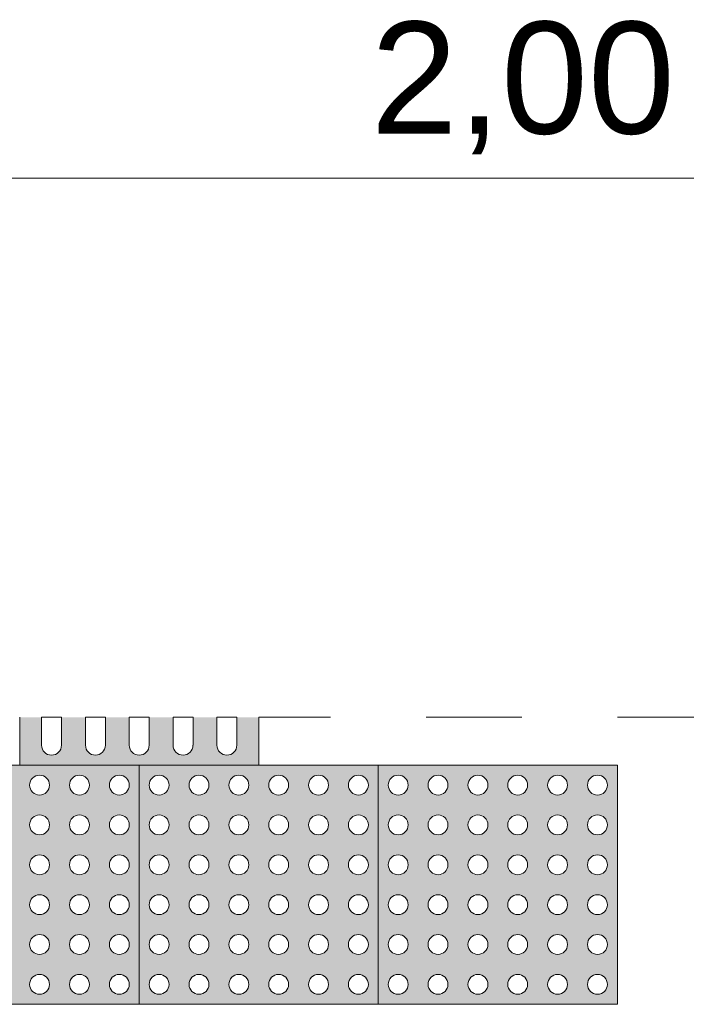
# Model space of a CAD drawing. Header units: metres. Extents: x -14.5 to 19.7, y -19.1 to 4.
# Tile 30 of 218: x 6.5 to 7.2, y -8.5 to -7.5. Entities that reach past the tile are written whole.
import ezdxf

# ---------------------------------------------------------------- set-up
doc = ezdxf.new("R2010")
doc.units = ezdxf.units.M
doc.linetypes.add('Traço ponto', pattern=[0.015875, 0.00635, -0.004762, 0, -0.004762])
for name, color, linetype, lineweight in [('A-ANNO-DIMS', 7, 'Continuous', 9), ('A-ANNO-DIMS-78', 7, 'Continuous', 9), ('A-DETL-GENF', 7, 'Continuous', 5)]:
    doc.layers.add(name, color=color, linetype=linetype, lineweight=lineweight)
doc.layers.add('A-DETL', color=7, linetype='Continuous', lineweight=5, true_color=0x00a600)
doc.styles.add('Arial', font='arial.ttf', dxfattribs={"height": 0.117})
doc.dimstyles.new('Com_linha__ref__contínua__-_Cor_Vermelha_Arial_1_5mm', dxfattribs={"dimscale": 0.3048, "dimtxt": 0.11937, "dimasz": 0.511811, "dimexe": 0.383858, "dimexo": 0.383858, "dimgap": 0.038386, "dimtad": 1, "dimrnd": 0.01, "dimzin": 0, "dimdsep": 46, "dimtxsty": 'Arial', "dimblk1": 'OBLIQUE', "dimblk2": 'OBLIQUE', "dimsah": 1, "dimcen": 0.09, "dimdle": 0.383858, "dimazin": 0, "dimtfac": 1, "dimtdec": 4, "dimtix": 1, "dimtmove": 0, "dimatfit": 3, "dimfxl": 1, "dimtvp": 1, "dimtolj": 1, "dimtzin": 0, "dimarcsym": 2})

# ---------------------------------------------------------------- blocks, each defined once
blk = doc.blocks.new('DIMBLOCK12-PLANTA DE COBERTURA')
at = {"layer": 'A-ANNO-DIMS-78', "color": 242, "true_color": 0xbd2b2e}
for p, q in [((6.0064, -7.6716), (6.0064, -7.5546)), ((8.0064, -7.6716), (8.0064, -7.5546)), ((6.0064, -7.6716), (6.0844, -7.5936)), ((8.0064, -7.6716), (8.0844, -7.5936)), ((6.0064, -7.6716), (5.9284, -7.7496)), ((6.0064, -7.6716), (8.1234, -7.6716)), ((6.0064, -7.6716), (6.0064, -8.118)), ((8.0064, -7.6716), (7.9284, -7.7496)), ((8.0064, -7.6716), (8.0064, -8.118))]:
    blk.add_line(p, q, dxfattribs=at)
at = {"layer": 'A-ANNO-DIMS-78', "color": 0, "insert": (6.8485, -7.508), "char_height": 0.117, "width": 0.379047, "attachment_point": 1, "line_spacing_factor": 0.941778, "style": 'Arial'}
blk.add_mtext('2,00', dxfattribs=at)
blk = doc.blocks.new('_Oblique')
at = {"color": 0, "linetype": 'ByBlock', "lineweight": -2}
blk.add_line((-0.5, -0.5), (0.5, 0.5), dxfattribs=at)

msp = doc.modelspace()

# ---------------------------------------------------------------- hatches: boundary and pattern name
at = {"layer": 'A-DETL-GENF', "true_color": 0xffffff}
msp.add_hatch(color=7, dxfattribs=at).paths.add_polyline_path([(6.5439, -8.285), (6.7314, -8.285), (6.7314, -8.235), (6.7085, -8.235), (6.7081, -8.2669), (6.7054, -8.2716), (6.7008, -8.2743), (6.6954, -8.2743), (6.6907, -8.2716), (6.688, -8.2669), (6.6877, -8.2642), (6.6877, -8.235), (6.6627, -8.235), (6.6623, -8.2669), (6.6596, -8.2716), (6.6549, -8.2743), (6.6495, -8.2743), (6.6449, -8.2716), (6.6422, -8.2669), (6.6418, -8.2583), (6.6418, -8.235), (6.6168, -8.235), (6.6165, -8.2669), (6.6138, -8.2716), (6.6091, -8.2743), (6.6037, -8.2743), (6.599, -8.2716), (6.5964, -8.2669), (6.596, -8.2642), (6.596, -8.235), (6.571, -8.235), (6.5706, -8.2669), (6.5679, -8.2716), (6.5633, -8.2743), (6.5579, -8.2743), (6.5532, -8.2716), (6.5505, -8.2669), (6.5502, -8.2642), (6.5502, -8.235), (6.5252, -8.235), (6.5248, -8.2669), (6.5221, -8.2716), (6.5174, -8.2743), (6.512, -8.2743), (6.5074, -8.2716), (6.5047, -8.2669), (6.5043, -8.2642), (6.5043, -8.235), (6.4814, -8.235), (6.4814, -8.285), (6.5412, -8.285)])
h = msp.add_hatch(color=7, dxfattribs=at)
h.paths.add_polyline_path([(6.4162, -8.535), (6.6064, -8.535), (6.6064, -8.285), (6.3564, -8.285), (6.3564, -8.535), (6.4137, -8.535)])
h.paths.add_polyline_path([(6.4606, -8.5246), (6.4554, -8.5232), (6.4516, -8.5194), (6.4502, -8.5142), (6.4516, -8.509), (6.4554, -8.5052), (6.4606, -8.5038), (6.4658, -8.5052), (6.4696, -8.509), (6.471, -8.5142), (6.4696, -8.5194), (6.4658, -8.5232), (6.4633, -8.5243)])
h.paths.add_polyline_path([(6.4189, -8.5246), (6.4137, -8.5232), (6.4099, -8.5194), (6.4085, -8.5142), (6.4099, -8.509), (6.4137, -8.5052), (6.4189, -8.5038), (6.4241, -8.5052), (6.4279, -8.509), (6.4293, -8.5142), (6.4279, -8.5194), (6.4241, -8.5232), (6.4216, -8.5243)])
h.paths.add_polyline_path([(6.5856, -8.5246), (6.5804, -8.5232), (6.5766, -8.5194), (6.5752, -8.5142), (6.5766, -8.509), (6.5804, -8.5052), (6.5856, -8.5038), (6.5908, -8.5052), (6.5946, -8.509), (6.596, -8.5142), (6.5946, -8.5194), (6.5908, -8.5232), (6.5883, -8.5243)])
h.paths.add_polyline_path([(6.5022, -8.5246), (6.497, -8.5232), (6.4932, -8.5194), (6.4918, -8.5142), (6.4932, -8.509), (6.497, -8.5052), (6.5022, -8.5038), (6.5075, -8.5052), (6.5113, -8.509), (6.5127, -8.5142), (6.5113, -8.5194), (6.5075, -8.5232), (6.5049, -8.5243)])
h.paths.add_polyline_path([(6.3772, -8.5246), (6.372, -8.5232), (6.3682, -8.5194), (6.3668, -8.5142), (6.3682, -8.509), (6.372, -8.5052), (6.3772, -8.5038), (6.3825, -8.5052), (6.3863, -8.509), (6.3877, -8.5142), (6.3863, -8.5194), (6.3825, -8.5232), (6.3799, -8.5243)])
h.paths.add_polyline_path([(6.5439, -8.5246), (6.5387, -8.5232), (6.5349, -8.5194), (6.5335, -8.5142), (6.5349, -8.509), (6.5387, -8.5052), (6.5439, -8.5038), (6.5491, -8.5052), (6.5529, -8.509), (6.5543, -8.5142), (6.5529, -8.5194), (6.5491, -8.5232), (6.5466, -8.5243)])
h.paths.add_polyline_path([(6.5022, -8.483), (6.497, -8.4816), (6.4932, -8.4777), (6.4918, -8.4725), (6.4932, -8.4673), (6.497, -8.4635), (6.5022, -8.4621), (6.5075, -8.4635), (6.5113, -8.4673), (6.5127, -8.4725), (6.5113, -8.4777), (6.5075, -8.4816), (6.5049, -8.4826)])
h.paths.add_polyline_path([(6.4189, -8.483), (6.4137, -8.4816), (6.4099, -8.4777), (6.4085, -8.4725), (6.4099, -8.4673), (6.4137, -8.4635), (6.4189, -8.4621), (6.4241, -8.4635), (6.4279, -8.4673), (6.4293, -8.4725), (6.4279, -8.4777), (6.4241, -8.4816), (6.4216, -8.4826)])
h.paths.add_polyline_path([(6.3772, -8.483), (6.372, -8.4816), (6.3682, -8.4777), (6.3668, -8.4725), (6.3682, -8.4673), (6.372, -8.4635), (6.3772, -8.4621), (6.3825, -8.4635), (6.3863, -8.4673), (6.3877, -8.4725), (6.3863, -8.4777), (6.3825, -8.4816), (6.3799, -8.4826)])
h.paths.add_polyline_path([(6.5856, -8.483), (6.5804, -8.4816), (6.5766, -8.4777), (6.5752, -8.4725), (6.5766, -8.4673), (6.5804, -8.4635), (6.5856, -8.4621), (6.5908, -8.4635), (6.5946, -8.4673), (6.596, -8.4725), (6.5946, -8.4777), (6.5908, -8.4816), (6.5883, -8.4826)])
h.paths.add_polyline_path([(6.4606, -8.483), (6.4554, -8.4816), (6.4516, -8.4777), (6.4502, -8.4725), (6.4516, -8.4673), (6.4554, -8.4635), (6.4606, -8.4621), (6.4658, -8.4635), (6.4696, -8.4673), (6.471, -8.4725), (6.4696, -8.4777), (6.4658, -8.4816), (6.4633, -8.4826)])
h.paths.add_polyline_path([(6.5439, -8.483), (6.5387, -8.4816), (6.5349, -8.4777), (6.5335, -8.4725), (6.5349, -8.4673), (6.5387, -8.4635), (6.5439, -8.4621), (6.5491, -8.4635), (6.5529, -8.4673), (6.5543, -8.4725), (6.5529, -8.4777), (6.5491, -8.4816), (6.5466, -8.4826)])
h.paths.add_polyline_path([(6.4606, -8.4413), (6.4554, -8.4399), (6.4516, -8.4361), (6.4502, -8.4309), (6.4516, -8.4257), (6.4554, -8.4219), (6.4606, -8.4205), (6.4658, -8.4219), (6.4696, -8.4257), (6.471, -8.4309), (6.4696, -8.4361), (6.4658, -8.4399), (6.4633, -8.4409)])
h.paths.add_polyline_path([(6.5439, -8.4413), (6.5387, -8.4399), (6.5349, -8.4361), (6.5335, -8.4309), (6.5349, -8.4257), (6.5387, -8.4219), (6.5439, -8.4205), (6.5491, -8.4219), (6.5529, -8.4257), (6.5543, -8.4309), (6.5529, -8.4361), (6.5491, -8.4399), (6.5466, -8.4409)])
h.paths.add_polyline_path([(6.4189, -8.4413), (6.4137, -8.4399), (6.4099, -8.4361), (6.4085, -8.4309), (6.4099, -8.4257), (6.4137, -8.4219), (6.4189, -8.4205), (6.4241, -8.4219), (6.4279, -8.4257), (6.4293, -8.4309), (6.4279, -8.4361), (6.4241, -8.4399), (6.4216, -8.4409)])
h.paths.add_polyline_path([(6.5022, -8.4413), (6.497, -8.4399), (6.4932, -8.4361), (6.4918, -8.4309), (6.4932, -8.4257), (6.497, -8.4219), (6.5022, -8.4205), (6.5075, -8.4219), (6.5113, -8.4257), (6.5127, -8.4309), (6.5113, -8.4361), (6.5075, -8.4399), (6.5049, -8.4409)])
h.paths.add_polyline_path([(6.3772, -8.4413), (6.372, -8.4399), (6.3682, -8.4361), (6.3668, -8.4309), (6.3682, -8.4257), (6.372, -8.4219), (6.3772, -8.4205), (6.3825, -8.4219), (6.3863, -8.4257), (6.3877, -8.4309), (6.3863, -8.4361), (6.3825, -8.4399), (6.3799, -8.4409)])
h.paths.add_polyline_path([(6.5856, -8.4413), (6.5804, -8.4399), (6.5766, -8.4361), (6.5752, -8.4309), (6.5766, -8.4257), (6.5804, -8.4219), (6.5856, -8.4205), (6.5908, -8.4219), (6.5946, -8.4257), (6.596, -8.4309), (6.5946, -8.4361), (6.5908, -8.4399), (6.5883, -8.4409)])
h.paths.add_polyline_path([(6.5856, -8.3996), (6.5804, -8.3982), (6.5766, -8.3944), (6.5752, -8.3892), (6.5766, -8.384), (6.5804, -8.3802), (6.5856, -8.3788), (6.5908, -8.3802), (6.5946, -8.384), (6.596, -8.3892), (6.5946, -8.3944), (6.5908, -8.3982), (6.5883, -8.3993)])
h.paths.add_polyline_path([(6.4189, -8.3996), (6.4137, -8.3982), (6.4099, -8.3944), (6.4085, -8.3892), (6.4099, -8.384), (6.4137, -8.3802), (6.4189, -8.3788), (6.4241, -8.3802), (6.4279, -8.384), (6.4293, -8.3892), (6.4279, -8.3944), (6.4241, -8.3982), (6.4216, -8.3993)])
h.paths.add_polyline_path([(6.5439, -8.3996), (6.5387, -8.3982), (6.5349, -8.3944), (6.5335, -8.3892), (6.5349, -8.384), (6.5387, -8.3802), (6.5439, -8.3788), (6.5491, -8.3802), (6.5529, -8.384), (6.5543, -8.3892), (6.5529, -8.3944), (6.5491, -8.3982), (6.5466, -8.3993)])
h.paths.add_polyline_path([(6.3772, -8.3996), (6.372, -8.3982), (6.3682, -8.3944), (6.3668, -8.3892), (6.3682, -8.384), (6.372, -8.3802), (6.3772, -8.3788), (6.3825, -8.3802), (6.3863, -8.384), (6.3877, -8.3892), (6.3863, -8.3944), (6.3825, -8.3982), (6.3799, -8.3993)])
h.paths.add_polyline_path([(6.5022, -8.3996), (6.497, -8.3982), (6.4932, -8.3944), (6.4918, -8.3892), (6.4932, -8.384), (6.497, -8.3802), (6.5022, -8.3788), (6.5075, -8.3802), (6.5113, -8.384), (6.5127, -8.3892), (6.5113, -8.3944), (6.5075, -8.3982), (6.5049, -8.3993)])
h.paths.add_polyline_path([(6.4606, -8.3996), (6.4554, -8.3982), (6.4516, -8.3944), (6.4502, -8.3892), (6.4516, -8.384), (6.4554, -8.3802), (6.4606, -8.3788), (6.4658, -8.3802), (6.4696, -8.384), (6.471, -8.3892), (6.4696, -8.3944), (6.4658, -8.3982), (6.4633, -8.3993)])
h.paths.add_polyline_path([(6.4189, -8.358), (6.4137, -8.3566), (6.4099, -8.3527), (6.4085, -8.3475), (6.4099, -8.3423), (6.4137, -8.3385), (6.4189, -8.3371), (6.4241, -8.3385), (6.4279, -8.3423), (6.4293, -8.3475), (6.4279, -8.3527), (6.4241, -8.3566), (6.4216, -8.3576)])
h.paths.add_polyline_path([(6.5022, -8.358), (6.497, -8.3566), (6.4932, -8.3527), (6.4918, -8.3475), (6.4932, -8.3423), (6.497, -8.3385), (6.5022, -8.3371), (6.5075, -8.3385), (6.5113, -8.3423), (6.5127, -8.3475), (6.5113, -8.3527), (6.5075, -8.3566), (6.5049, -8.3576)])
h.paths.add_polyline_path([(6.3772, -8.358), (6.372, -8.3566), (6.3682, -8.3527), (6.3668, -8.3475), (6.3682, -8.3423), (6.372, -8.3385), (6.3772, -8.3371), (6.3825, -8.3385), (6.3863, -8.3423), (6.3877, -8.3475), (6.3863, -8.3527), (6.3825, -8.3566), (6.3799, -8.3576)])
h.paths.add_polyline_path([(6.5856, -8.358), (6.5804, -8.3566), (6.5766, -8.3527), (6.5752, -8.3475), (6.5766, -8.3423), (6.5804, -8.3385), (6.5856, -8.3371), (6.5908, -8.3385), (6.5946, -8.3423), (6.596, -8.3475), (6.5946, -8.3527), (6.5908, -8.3566), (6.5883, -8.3576)])
h.paths.add_polyline_path([(6.4606, -8.358), (6.4554, -8.3566), (6.4516, -8.3527), (6.4502, -8.3475), (6.4516, -8.3423), (6.4554, -8.3385), (6.4606, -8.3371), (6.4658, -8.3385), (6.4696, -8.3423), (6.471, -8.3475), (6.4696, -8.3527), (6.4658, -8.3566), (6.4633, -8.3576)])
h.paths.add_polyline_path([(6.5439, -8.358), (6.5387, -8.3566), (6.5349, -8.3527), (6.5335, -8.3475), (6.5349, -8.3423), (6.5387, -8.3385), (6.5439, -8.3371), (6.5491, -8.3385), (6.5529, -8.3423), (6.5543, -8.3475), (6.5529, -8.3527), (6.5491, -8.3566), (6.5466, -8.3576)])
h.paths.add_polyline_path([(6.3772, -8.3163), (6.372, -8.3149), (6.3682, -8.3111), (6.3668, -8.3059), (6.3682, -8.3007), (6.372, -8.2969), (6.3772, -8.2955), (6.3825, -8.2969), (6.3863, -8.3007), (6.3877, -8.3059), (6.3863, -8.3111), (6.3825, -8.3149), (6.3799, -8.3159)])
h.paths.add_polyline_path([(6.4606, -8.3163), (6.4554, -8.3149), (6.4516, -8.3111), (6.4502, -8.3059), (6.4516, -8.3007), (6.4554, -8.2969), (6.4606, -8.2955), (6.4658, -8.2969), (6.4696, -8.3007), (6.471, -8.3059), (6.4696, -8.3111), (6.4658, -8.3149), (6.4633, -8.3159)])
h.paths.add_polyline_path([(6.5439, -8.3163), (6.5387, -8.3149), (6.5349, -8.3111), (6.5335, -8.3059), (6.5349, -8.3007), (6.5387, -8.2969), (6.5439, -8.2955), (6.5491, -8.2969), (6.5529, -8.3007), (6.5543, -8.3059), (6.5529, -8.3111), (6.5491, -8.3149), (6.5466, -8.3159)])
h.paths.add_polyline_path([(6.4189, -8.3163), (6.4137, -8.3149), (6.4099, -8.3111), (6.4085, -8.3059), (6.4099, -8.3007), (6.4137, -8.2969), (6.4189, -8.2955), (6.4241, -8.2969), (6.4279, -8.3007), (6.4293, -8.3059), (6.4279, -8.3111), (6.4241, -8.3149), (6.4216, -8.3159)])
h.paths.add_polyline_path([(6.5856, -8.3163), (6.5804, -8.3149), (6.5766, -8.3111), (6.5752, -8.3059), (6.5766, -8.3007), (6.5804, -8.2969), (6.5856, -8.2955), (6.5908, -8.2969), (6.5946, -8.3007), (6.596, -8.3059), (6.5946, -8.3111), (6.5908, -8.3149), (6.5883, -8.3159)])
h.paths.add_polyline_path([(6.5022, -8.3163), (6.497, -8.3149), (6.4932, -8.3111), (6.4918, -8.3059), (6.4932, -8.3007), (6.497, -8.2969), (6.5022, -8.2955), (6.5075, -8.2969), (6.5113, -8.3007), (6.5127, -8.3059), (6.5113, -8.3111), (6.5075, -8.3149), (6.5049, -8.3159)])
h = msp.add_hatch(color=7, dxfattribs=at)
h.paths.add_polyline_path([(6.6299, -8.535), (6.8564, -8.535), (6.8564, -8.285), (6.6064, -8.285), (6.6064, -8.535), (6.6272, -8.535)])
h.paths.add_polyline_path([(6.8356, -8.5246), (6.8304, -8.5232), (6.8266, -8.5194), (6.8252, -8.5142), (6.8266, -8.509), (6.8304, -8.5052), (6.8356, -8.5038), (6.8408, -8.5052), (6.8446, -8.509), (6.846, -8.5142), (6.8446, -8.5194), (6.8408, -8.5232), (6.8383, -8.5243)])
h.paths.add_polyline_path([(6.7106, -8.5246), (6.7054, -8.5232), (6.7016, -8.5194), (6.7002, -8.5142), (6.7016, -8.509), (6.7054, -8.5052), (6.7106, -8.5038), (6.7158, -8.5052), (6.7196, -8.509), (6.721, -8.5142), (6.7196, -8.5194), (6.7158, -8.5232), (6.7133, -8.5243)])
h.paths.add_polyline_path([(6.6689, -8.5246), (6.6637, -8.5232), (6.6599, -8.5194), (6.6585, -8.5142), (6.6599, -8.509), (6.6637, -8.5052), (6.6689, -8.5038), (6.6741, -8.5052), (6.6779, -8.509), (6.6793, -8.5142), (6.6779, -8.5194), (6.6741, -8.5232), (6.6716, -8.5243)])
h.paths.add_polyline_path([(6.7522, -8.5246), (6.747, -8.5232), (6.7432, -8.5194), (6.7418, -8.5142), (6.7432, -8.509), (6.747, -8.5052), (6.7522, -8.5038), (6.7575, -8.5052), (6.7613, -8.509), (6.7627, -8.5142), (6.7613, -8.5194), (6.7575, -8.5232), (6.7549, -8.5243)])
h.paths.add_polyline_path([(6.6272, -8.5246), (6.622, -8.5232), (6.6182, -8.5194), (6.6169, -8.5139), (6.6182, -8.509), (6.622, -8.5052), (6.6272, -8.5038), (6.6325, -8.5052), (6.6363, -8.509), (6.6377, -8.5142), (6.6363, -8.5194), (6.6325, -8.5232), (6.6299, -8.5243)])
h.paths.add_polyline_path([(6.7939, -8.5246), (6.7887, -8.5232), (6.7849, -8.5194), (6.7835, -8.5142), (6.7849, -8.509), (6.7887, -8.5052), (6.7939, -8.5038), (6.7991, -8.5052), (6.8029, -8.509), (6.8043, -8.5142), (6.8029, -8.5194), (6.7991, -8.5232), (6.7966, -8.5243)])
h.paths.add_polyline_path([(6.8356, -8.483), (6.8304, -8.4816), (6.8266, -8.4777), (6.8252, -8.4725), (6.8266, -8.4673), (6.8304, -8.4635), (6.8356, -8.4621), (6.8408, -8.4635), (6.8446, -8.4673), (6.846, -8.4725), (6.8446, -8.4777), (6.8408, -8.4816), (6.8383, -8.4826)])
h.paths.add_polyline_path([(6.6689, -8.483), (6.6637, -8.4816), (6.6599, -8.4777), (6.6585, -8.4725), (6.6599, -8.4673), (6.6637, -8.4635), (6.6689, -8.4621), (6.6741, -8.4635), (6.6779, -8.4673), (6.6793, -8.4725), (6.6779, -8.4777), (6.6741, -8.4816), (6.6716, -8.4826)])
h.paths.add_polyline_path([(6.6272, -8.483), (6.622, -8.4816), (6.6182, -8.4777), (6.6168, -8.4725), (6.6182, -8.4673), (6.622, -8.4635), (6.6272, -8.4621), (6.6325, -8.4635), (6.6363, -8.4673), (6.6377, -8.4725), (6.6363, -8.4777), (6.6325, -8.4816), (6.6299, -8.4826)])
h.paths.add_polyline_path([(6.7522, -8.483), (6.747, -8.4816), (6.7432, -8.4777), (6.7418, -8.4725), (6.7432, -8.4673), (6.747, -8.4635), (6.7522, -8.4621), (6.7575, -8.4635), (6.7613, -8.4673), (6.7627, -8.4725), (6.7613, -8.4777), (6.7575, -8.4816), (6.7549, -8.4826)])
h.paths.add_polyline_path([(6.7106, -8.483), (6.7054, -8.4816), (6.7016, -8.4777), (6.7002, -8.4725), (6.7016, -8.4673), (6.7054, -8.4635), (6.7106, -8.4621), (6.7158, -8.4635), (6.7196, -8.4673), (6.721, -8.4725), (6.7196, -8.4777), (6.7158, -8.4816), (6.7128, -8.4827)])
h.paths.add_polyline_path([(6.7939, -8.483), (6.7887, -8.4816), (6.7849, -8.4777), (6.7835, -8.4725), (6.7849, -8.4673), (6.7887, -8.4635), (6.7939, -8.4621), (6.7991, -8.4635), (6.8029, -8.4673), (6.8043, -8.4725), (6.8029, -8.4777), (6.7991, -8.4816), (6.7966, -8.4826)])
h.paths.add_polyline_path([(6.7522, -8.4413), (6.747, -8.4399), (6.7432, -8.4361), (6.7418, -8.4309), (6.7432, -8.4257), (6.747, -8.4219), (6.7522, -8.4205), (6.7575, -8.4219), (6.7613, -8.4257), (6.7627, -8.4309), (6.7613, -8.4361), (6.7575, -8.4399), (6.7549, -8.4409)])
h.paths.add_polyline_path([(6.8356, -8.4413), (6.8304, -8.4399), (6.8266, -8.4361), (6.8252, -8.4309), (6.8266, -8.4257), (6.8304, -8.4219), (6.8356, -8.4205), (6.8408, -8.4219), (6.8446, -8.4257), (6.846, -8.4309), (6.8446, -8.4361), (6.8408, -8.4399), (6.8383, -8.4409)])
h.paths.add_polyline_path([(6.7106, -8.4413), (6.7054, -8.4399), (6.7016, -8.4361), (6.7002, -8.4309), (6.7016, -8.4257), (6.7054, -8.4219), (6.7106, -8.4205), (6.7158, -8.4219), (6.7196, -8.4257), (6.721, -8.4309), (6.7196, -8.4361), (6.7158, -8.4399), (6.7128, -8.441)])
h.paths.add_polyline_path([(6.7939, -8.4413), (6.7887, -8.4399), (6.7849, -8.4361), (6.7835, -8.4309), (6.7849, -8.4257), (6.7887, -8.4219), (6.7939, -8.4205), (6.7991, -8.4219), (6.8029, -8.4257), (6.8043, -8.4309), (6.8029, -8.4361), (6.7991, -8.4399), (6.7966, -8.4409)])
h.paths.add_polyline_path([(6.6689, -8.4413), (6.6637, -8.4399), (6.6599, -8.4361), (6.6585, -8.4309), (6.6599, -8.4257), (6.6637, -8.4219), (6.6689, -8.4205), (6.6741, -8.4219), (6.6779, -8.4257), (6.6793, -8.4309), (6.6779, -8.4361), (6.6741, -8.4399), (6.6716, -8.4409)])
h.paths.add_polyline_path([(6.6272, -8.4413), (6.622, -8.4399), (6.6182, -8.4361), (6.6168, -8.4309), (6.6182, -8.4257), (6.622, -8.4219), (6.6272, -8.4205), (6.6325, -8.4219), (6.6363, -8.4257), (6.6377, -8.4309), (6.6363, -8.4361), (6.6325, -8.4399), (6.6299, -8.4409)])
h.paths.add_polyline_path([(6.8356, -8.3996), (6.8304, -8.3982), (6.8266, -8.3944), (6.8252, -8.3892), (6.8266, -8.384), (6.8304, -8.3802), (6.8356, -8.3788), (6.8408, -8.3802), (6.8446, -8.384), (6.846, -8.3892), (6.8446, -8.3944), (6.8408, -8.3982), (6.8383, -8.3993)])
h.paths.add_polyline_path([(6.7939, -8.3996), (6.7887, -8.3982), (6.7849, -8.3944), (6.7835, -8.3892), (6.7849, -8.384), (6.7887, -8.3802), (6.7939, -8.3788), (6.7991, -8.3802), (6.8029, -8.384), (6.8043, -8.3892), (6.8029, -8.3944), (6.7991, -8.3982), (6.7966, -8.3993)])
h.paths.add_polyline_path([(6.6272, -8.3996), (6.622, -8.3982), (6.6182, -8.3944), (6.6168, -8.3892), (6.6182, -8.384), (6.622, -8.3802), (6.6272, -8.3788), (6.6325, -8.3802), (6.6363, -8.384), (6.6377, -8.3892), (6.6363, -8.3944), (6.6325, -8.3982), (6.6299, -8.3993)])
h.paths.add_polyline_path([(6.7106, -8.3996), (6.7054, -8.3982), (6.7016, -8.3944), (6.7002, -8.3892), (6.7016, -8.384), (6.7054, -8.3802), (6.7106, -8.3788), (6.7158, -8.3802), (6.7196, -8.384), (6.721, -8.3892), (6.7196, -8.3944), (6.7158, -8.3982), (6.7128, -8.3993)])
h.paths.add_polyline_path([(6.7522, -8.3996), (6.747, -8.3982), (6.7432, -8.3944), (6.7418, -8.3892), (6.7432, -8.384), (6.747, -8.3802), (6.7522, -8.3788), (6.7575, -8.3802), (6.7613, -8.384), (6.7627, -8.3892), (6.7613, -8.3944), (6.7575, -8.3982), (6.7549, -8.3993)])
h.paths.add_polyline_path([(6.6689, -8.3996), (6.6637, -8.3982), (6.6599, -8.3944), (6.6585, -8.3892), (6.6599, -8.384), (6.6637, -8.3802), (6.6689, -8.3788), (6.6741, -8.3802), (6.6779, -8.384), (6.6793, -8.3892), (6.6779, -8.3944), (6.6741, -8.3982), (6.6716, -8.3993)])
h.paths.add_polyline_path([(6.7522, -8.358), (6.747, -8.3566), (6.7432, -8.3527), (6.7418, -8.3475), (6.7432, -8.3423), (6.747, -8.3385), (6.7522, -8.3371), (6.7575, -8.3385), (6.7613, -8.3423), (6.7627, -8.3475), (6.7613, -8.3527), (6.7575, -8.3566), (6.7549, -8.3576)])
h.paths.add_polyline_path([(6.8356, -8.358), (6.8304, -8.3566), (6.8266, -8.3527), (6.8252, -8.3475), (6.8266, -8.3423), (6.8304, -8.3385), (6.8356, -8.3371), (6.8408, -8.3385), (6.8446, -8.3423), (6.846, -8.3475), (6.8446, -8.3527), (6.8408, -8.3566), (6.8383, -8.3576)])
h.paths.add_polyline_path([(6.7106, -8.358), (6.7054, -8.3566), (6.7016, -8.3527), (6.7002, -8.3475), (6.7016, -8.3423), (6.7054, -8.3385), (6.7106, -8.3371), (6.7158, -8.3385), (6.7196, -8.3423), (6.721, -8.3475), (6.7196, -8.3527), (6.7158, -8.3566), (6.7128, -8.3577)])
h.paths.add_polyline_path([(6.6272, -8.358), (6.622, -8.3566), (6.6182, -8.3527), (6.6168, -8.3475), (6.6182, -8.3423), (6.622, -8.3385), (6.6272, -8.3371), (6.6325, -8.3385), (6.6363, -8.3423), (6.6377, -8.3475), (6.6363, -8.3527), (6.6325, -8.3566), (6.6299, -8.3576)])
h.paths.add_polyline_path([(6.7939, -8.358), (6.7887, -8.3566), (6.7849, -8.3527), (6.7835, -8.3475), (6.7849, -8.3423), (6.7887, -8.3385), (6.7939, -8.3371), (6.7991, -8.3385), (6.8029, -8.3423), (6.8043, -8.3475), (6.8029, -8.3527), (6.7991, -8.3566), (6.7966, -8.3576)])
h.paths.add_polyline_path([(6.6689, -8.358), (6.6637, -8.3566), (6.6599, -8.3527), (6.6585, -8.3475), (6.6599, -8.3423), (6.6637, -8.3385), (6.6689, -8.3371), (6.6741, -8.3385), (6.6779, -8.3423), (6.6793, -8.3475), (6.6779, -8.3527), (6.6741, -8.3566), (6.6716, -8.3576)])
h.paths.add_polyline_path([(6.7522, -8.3163), (6.747, -8.3149), (6.7432, -8.3111), (6.7418, -8.3059), (6.7432, -8.3007), (6.747, -8.2969), (6.7522, -8.2955), (6.7575, -8.2969), (6.7613, -8.3007), (6.7627, -8.3059), (6.7613, -8.3111), (6.7575, -8.3149), (6.7549, -8.3159)])
h.paths.add_polyline_path([(6.7106, -8.3163), (6.7054, -8.3149), (6.7016, -8.3111), (6.7002, -8.3059), (6.7016, -8.3007), (6.7054, -8.2969), (6.7106, -8.2955), (6.7158, -8.2969), (6.7196, -8.3007), (6.721, -8.3059), (6.7196, -8.3111), (6.7158, -8.3149), (6.7133, -8.3159)])
h.paths.add_polyline_path([(6.6272, -8.3163), (6.622, -8.3149), (6.6182, -8.3111), (6.6168, -8.3059), (6.6182, -8.3007), (6.622, -8.2969), (6.6272, -8.2955), (6.6325, -8.2969), (6.6363, -8.3007), (6.6377, -8.3059), (6.6363, -8.3111), (6.6325, -8.3149), (6.6299, -8.3159)])
h.paths.add_polyline_path([(6.7939, -8.3163), (6.7887, -8.3149), (6.7849, -8.3111), (6.7835, -8.3059), (6.7849, -8.3007), (6.7887, -8.2969), (6.7939, -8.2955), (6.7991, -8.2969), (6.8029, -8.3007), (6.8043, -8.3059), (6.8029, -8.3111), (6.7991, -8.3149), (6.7966, -8.3159)])
h.paths.add_polyline_path([(6.6689, -8.3163), (6.6637, -8.3149), (6.6599, -8.3111), (6.6585, -8.3059), (6.6599, -8.3007), (6.6637, -8.2969), (6.6689, -8.2955), (6.6741, -8.2969), (6.6779, -8.3007), (6.6793, -8.3059), (6.6779, -8.3111), (6.6741, -8.3149), (6.6716, -8.3159)])
h.paths.add_polyline_path([(6.8356, -8.3163), (6.8304, -8.3149), (6.8266, -8.3111), (6.8252, -8.3059), (6.8266, -8.3007), (6.8304, -8.2969), (6.8356, -8.2955), (6.8408, -8.2969), (6.8446, -8.3007), (6.846, -8.3059), (6.8446, -8.3111), (6.8408, -8.3149), (6.8383, -8.3159)])
h = msp.add_hatch(color=7, dxfattribs=at)
h.paths.add_polyline_path([(6.9189, -8.535), (7.1064, -8.535), (7.1064, -8.285), (6.8564, -8.285), (6.8564, -8.535), (6.9162, -8.535)])
h.paths.add_polyline_path([(7.0856, -8.5246), (7.0804, -8.5232), (7.0766, -8.5194), (7.0752, -8.5142), (7.0766, -8.509), (7.0804, -8.5052), (7.0856, -8.5038), (7.0908, -8.5052), (7.0946, -8.509), (7.096, -8.5142), (7.0946, -8.5194), (7.0908, -8.5232), (7.0883, -8.5243)])
h.paths.add_polyline_path([(6.9189, -8.5246), (6.9137, -8.5232), (6.9099, -8.5194), (6.9085, -8.5142), (6.9099, -8.509), (6.9137, -8.5052), (6.9189, -8.5038), (6.9241, -8.5052), (6.9279, -8.509), (6.9293, -8.5142), (6.9279, -8.5194), (6.9239, -8.5233), (6.9216, -8.5243)])
h.paths.add_polyline_path([(6.8772, -8.5246), (6.872, -8.5232), (6.8682, -8.5194), (6.8669, -8.5139), (6.8682, -8.509), (6.872, -8.5052), (6.8772, -8.5038), (6.8825, -8.5052), (6.8863, -8.509), (6.8877, -8.5142), (6.8863, -8.5194), (6.8825, -8.5232), (6.8799, -8.5243)])
h.paths.add_polyline_path([(7.0439, -8.5246), (7.0387, -8.5232), (7.0349, -8.5194), (7.0335, -8.5142), (7.0349, -8.509), (7.0387, -8.5052), (7.0439, -8.5038), (7.0491, -8.5052), (7.0529, -8.509), (7.0543, -8.5142), (7.0529, -8.5194), (7.0491, -8.5232), (7.0466, -8.5243)])
h.paths.add_polyline_path([(7.0022, -8.5246), (6.997, -8.5232), (6.9932, -8.5194), (6.9918, -8.5142), (6.9932, -8.509), (6.997, -8.5052), (7.0022, -8.5038), (7.0075, -8.5052), (7.0113, -8.509), (7.0127, -8.5142), (7.0113, -8.5194), (7.0075, -8.5232), (7.0049, -8.5243)])
h.paths.add_polyline_path([(6.9606, -8.5246), (6.9554, -8.5232), (6.9516, -8.5194), (6.9502, -8.5142), (6.9516, -8.509), (6.9554, -8.5052), (6.9606, -8.5038), (6.9658, -8.5052), (6.9696, -8.509), (6.971, -8.5142), (6.9696, -8.5194), (6.9658, -8.5232), (6.9633, -8.5243)])
h.paths.add_polyline_path([(6.9606, -8.483), (6.9554, -8.4816), (6.9516, -8.4777), (6.9502, -8.4725), (6.9516, -8.4673), (6.9554, -8.4635), (6.9606, -8.4621), (6.9658, -8.4635), (6.9696, -8.4673), (6.971, -8.4725), (6.9696, -8.4777), (6.9658, -8.4816), (6.9633, -8.4826)])
h.paths.add_polyline_path([(7.0022, -8.483), (6.997, -8.4816), (6.9932, -8.4777), (6.9918, -8.4725), (6.9932, -8.4673), (6.997, -8.4635), (7.0022, -8.4621), (7.0075, -8.4635), (7.0113, -8.4673), (7.0127, -8.4725), (7.0113, -8.4777), (7.0075, -8.4816), (7.0049, -8.4826)])
h.paths.add_polyline_path([(7.0856, -8.483), (7.0804, -8.4816), (7.0766, -8.4777), (7.0752, -8.4725), (7.0766, -8.4673), (7.0804, -8.4635), (7.0856, -8.4621), (7.0908, -8.4635), (7.0946, -8.4673), (7.096, -8.4725), (7.0946, -8.4777), (7.0908, -8.4816), (7.0883, -8.4826)])
h.paths.add_polyline_path([(7.0439, -8.483), (7.0387, -8.4816), (7.0349, -8.4777), (7.0335, -8.4725), (7.0349, -8.4673), (7.0387, -8.4635), (7.0439, -8.4621), (7.0491, -8.4635), (7.0529, -8.4673), (7.0543, -8.4725), (7.0529, -8.4777), (7.0491, -8.4816), (7.0466, -8.4826)])
h.paths.add_polyline_path([(6.9189, -8.483), (6.9137, -8.4816), (6.9099, -8.4777), (6.9085, -8.4725), (6.9099, -8.4673), (6.9137, -8.4635), (6.9189, -8.4621), (6.9241, -8.4635), (6.9279, -8.4673), (6.9293, -8.4725), (6.9279, -8.4777), (6.9239, -8.4816), (6.9216, -8.4826)])
h.paths.add_polyline_path([(6.8772, -8.483), (6.872, -8.4816), (6.8682, -8.4777), (6.8668, -8.4725), (6.8682, -8.4673), (6.872, -8.4635), (6.8772, -8.4621), (6.8825, -8.4635), (6.8863, -8.4673), (6.8877, -8.4725), (6.8863, -8.4777), (6.8825, -8.4816), (6.8799, -8.4826)])
h.paths.add_polyline_path([(7.0022, -8.4413), (6.997, -8.4399), (6.9932, -8.4361), (6.9918, -8.4309), (6.9932, -8.4257), (6.997, -8.4219), (7.0022, -8.4205), (7.0075, -8.4219), (7.0113, -8.4257), (7.0127, -8.4309), (7.0113, -8.4361), (7.0075, -8.4399), (7.0049, -8.4409)])
h.paths.add_polyline_path([(6.9606, -8.4413), (6.9554, -8.4399), (6.9516, -8.4361), (6.9502, -8.4309), (6.9516, -8.4257), (6.9554, -8.4219), (6.9606, -8.4205), (6.9658, -8.4219), (6.9696, -8.4257), (6.971, -8.4309), (6.9696, -8.4361), (6.9658, -8.4399), (6.9633, -8.4409)])
h.paths.add_polyline_path([(7.0439, -8.4413), (7.0387, -8.4399), (7.0349, -8.4361), (7.0335, -8.4309), (7.0349, -8.4257), (7.0387, -8.4219), (7.0439, -8.4205), (7.0491, -8.4219), (7.0529, -8.4257), (7.0543, -8.4309), (7.0529, -8.4361), (7.0491, -8.4399), (7.0466, -8.4409)])
h.paths.add_polyline_path([(6.8772, -8.4413), (6.872, -8.4399), (6.8682, -8.4361), (6.8668, -8.4309), (6.8682, -8.4257), (6.872, -8.4219), (6.8772, -8.4205), (6.8825, -8.4219), (6.8863, -8.4257), (6.8877, -8.4309), (6.8863, -8.4361), (6.8825, -8.4399), (6.8799, -8.4409)])
h.paths.add_polyline_path([(6.9189, -8.4413), (6.9137, -8.4399), (6.9099, -8.4361), (6.9085, -8.4309), (6.9099, -8.4257), (6.9137, -8.4219), (6.9189, -8.4205), (6.9241, -8.4219), (6.9279, -8.4257), (6.9293, -8.4309), (6.9279, -8.4361), (6.9239, -8.44), (6.9216, -8.4409)])
h.paths.add_polyline_path([(7.0856, -8.4413), (7.0804, -8.4399), (7.0766, -8.4361), (7.0752, -8.4309), (7.0766, -8.4257), (7.0804, -8.4219), (7.0856, -8.4205), (7.0908, -8.4219), (7.0946, -8.4257), (7.096, -8.4309), (7.0946, -8.4361), (7.0908, -8.4399), (7.0883, -8.4409)])
h.paths.add_polyline_path([(7.0856, -8.3996), (7.0804, -8.3982), (7.0766, -8.3944), (7.0752, -8.3892), (7.0766, -8.384), (7.0804, -8.3802), (7.0856, -8.3788), (7.0908, -8.3802), (7.0946, -8.384), (7.096, -8.3892), (7.0946, -8.3944), (7.0908, -8.3982), (7.0883, -8.3993)])
h.paths.add_polyline_path([(6.8772, -8.3996), (6.872, -8.3982), (6.8682, -8.3944), (6.8668, -8.3892), (6.8682, -8.384), (6.872, -8.3802), (6.8772, -8.3788), (6.8825, -8.3802), (6.8863, -8.384), (6.8877, -8.3892), (6.8863, -8.3944), (6.8825, -8.3982), (6.8799, -8.3993)])
h.paths.add_polyline_path([(6.9606, -8.3996), (6.9554, -8.3982), (6.9516, -8.3944), (6.9502, -8.3892), (6.9516, -8.384), (6.9554, -8.3802), (6.9606, -8.3788), (6.9658, -8.3802), (6.9696, -8.384), (6.971, -8.3892), (6.9696, -8.3944), (6.9658, -8.3982), (6.9633, -8.3993)])
h.paths.add_polyline_path([(7.0439, -8.3996), (7.0387, -8.3982), (7.0349, -8.3944), (7.0335, -8.3892), (7.0349, -8.384), (7.0387, -8.3802), (7.0439, -8.3788), (7.0491, -8.3802), (7.0529, -8.384), (7.0543, -8.3892), (7.0529, -8.3944), (7.0491, -8.3982), (7.0466, -8.3993)])
h.paths.add_polyline_path([(6.9189, -8.3996), (6.9137, -8.3982), (6.9099, -8.3944), (6.9085, -8.3892), (6.9099, -8.384), (6.9137, -8.3802), (6.9189, -8.3788), (6.9241, -8.3802), (6.9279, -8.384), (6.9293, -8.3892), (6.9279, -8.3944), (6.9239, -8.3983), (6.9216, -8.3993)])
h.paths.add_polyline_path([(7.0022, -8.3996), (6.997, -8.3982), (6.9932, -8.3944), (6.9918, -8.3892), (6.9932, -8.384), (6.997, -8.3802), (7.0022, -8.3788), (7.0075, -8.3802), (7.0113, -8.384), (7.0127, -8.3892), (7.0113, -8.3944), (7.0075, -8.3982), (7.0049, -8.3993)])
h.paths.add_polyline_path([(6.9606, -8.358), (6.9554, -8.3566), (6.9516, -8.3527), (6.9502, -8.3475), (6.9516, -8.3423), (6.9554, -8.3385), (6.9606, -8.3371), (6.9658, -8.3385), (6.9696, -8.3423), (6.971, -8.3475), (6.9696, -8.3527), (6.9658, -8.3566), (6.9633, -8.3576)])
h.paths.add_polyline_path([(7.0022, -8.358), (6.997, -8.3566), (6.9932, -8.3527), (6.9918, -8.3475), (6.9932, -8.3423), (6.997, -8.3385), (7.0022, -8.3371), (7.0075, -8.3385), (7.0113, -8.3423), (7.0127, -8.3475), (7.0113, -8.3527), (7.0075, -8.3566), (7.0049, -8.3576)])
h.paths.add_polyline_path([(7.0856, -8.358), (7.0804, -8.3566), (7.0766, -8.3527), (7.0752, -8.3475), (7.0766, -8.3423), (7.0804, -8.3385), (7.0856, -8.3371), (7.0908, -8.3385), (7.0946, -8.3423), (7.096, -8.3475), (7.0946, -8.3527), (7.0908, -8.3566), (7.0883, -8.3576)])
h.paths.add_polyline_path([(6.8772, -8.358), (6.872, -8.3566), (6.8682, -8.3527), (6.8668, -8.3475), (6.8682, -8.3423), (6.872, -8.3385), (6.8772, -8.3371), (6.8825, -8.3385), (6.8863, -8.3423), (6.8877, -8.3475), (6.8863, -8.3527), (6.8825, -8.3566), (6.8799, -8.3576)])
h.paths.add_polyline_path([(7.0439, -8.358), (7.0387, -8.3566), (7.0349, -8.3527), (7.0335, -8.3475), (7.0349, -8.3423), (7.0387, -8.3385), (7.0439, -8.3371), (7.0491, -8.3385), (7.0529, -8.3423), (7.0543, -8.3475), (7.0529, -8.3527), (7.0491, -8.3566), (7.0466, -8.3576)])
h.paths.add_polyline_path([(6.9189, -8.358), (6.9137, -8.3566), (6.9099, -8.3527), (6.9085, -8.3475), (6.9099, -8.3423), (6.9137, -8.3385), (6.9189, -8.3371), (6.9241, -8.3385), (6.9279, -8.3423), (6.9293, -8.3475), (6.9279, -8.3527), (6.9239, -8.3566), (6.9216, -8.3576)])
h.paths.add_polyline_path([(6.9606, -8.3163), (6.9554, -8.3149), (6.9516, -8.3111), (6.9502, -8.3059), (6.9516, -8.3007), (6.9554, -8.2969), (6.9606, -8.2955), (6.9658, -8.2969), (6.9696, -8.3007), (6.971, -8.3059), (6.9696, -8.3111), (6.9658, -8.3149), (6.9633, -8.3159)])
h.paths.add_polyline_path([(6.8772, -8.3163), (6.872, -8.3149), (6.8682, -8.3111), (6.8668, -8.3059), (6.8682, -8.3007), (6.872, -8.2969), (6.8772, -8.2955), (6.8825, -8.2969), (6.8863, -8.3007), (6.8877, -8.3059), (6.8863, -8.3111), (6.8825, -8.3149), (6.8799, -8.3159)])
h.paths.add_polyline_path([(7.0022, -8.3163), (6.997, -8.3149), (6.9932, -8.3111), (6.9918, -8.3059), (6.9932, -8.3007), (6.997, -8.2969), (7.0022, -8.2955), (7.0075, -8.2969), (7.0113, -8.3007), (7.0127, -8.3059), (7.0113, -8.3111), (7.0075, -8.3149), (7.0049, -8.3159)])
h.paths.add_polyline_path([(7.0439, -8.3163), (7.0387, -8.3149), (7.0349, -8.3111), (7.0335, -8.3059), (7.0349, -8.3007), (7.0387, -8.2969), (7.0439, -8.2955), (7.0491, -8.2969), (7.0529, -8.3007), (7.0543, -8.3059), (7.0529, -8.3111), (7.0491, -8.3149), (7.0466, -8.3159)])
h.paths.add_polyline_path([(7.0856, -8.3163), (7.0804, -8.3149), (7.0766, -8.3111), (7.0752, -8.3059), (7.0766, -8.3007), (7.0804, -8.2969), (7.0856, -8.2955), (7.0908, -8.2969), (7.0946, -8.3007), (7.096, -8.3059), (7.0946, -8.3111), (7.0908, -8.3149), (7.0883, -8.3159)])
h.paths.add_polyline_path([(6.9189, -8.3163), (6.9137, -8.3149), (6.9099, -8.3111), (6.9085, -8.3059), (6.9099, -8.3007), (6.9137, -8.2969), (6.9189, -8.2955), (6.9241, -8.2969), (6.9279, -8.3007), (6.9293, -8.3059), (6.9279, -8.3111), (6.9239, -8.315), (6.9216, -8.3159)])

# ---------------------------------------------------------------- linework, layer by layer
at = {"layer": 'A-DETL', "color": 8, "true_color": 0x808080}
for p, q in [((6.4814, -8.235), (6.4814, -8.285)), ((6.5043, -8.2642), (6.5043, -8.235)), ((6.5252, -8.235), (6.5252, -8.2642)), ((6.5502, -8.2642), (6.5502, -8.235)), ((6.571, -8.235), (6.571, -8.2642)), ((6.596, -8.2642), (6.596, -8.235)), ((6.6168, -8.235), (6.6168, -8.2642)), ((6.6418, -8.2642), (6.6418, -8.235)), ((6.6627, -8.235), (6.6627, -8.2642)), ((6.6877, -8.2642), (6.6877, -8.235)), ((6.7085, -8.235), (6.7085, -8.2642)), ((6.7314, -8.285), (6.7314, -8.235)), ((6.4814, -8.285), (6.3564, -8.285)), ((6.4814, -8.285), (6.7314, -8.285)), ((6.6064, -8.285), (6.6064, -8.535)), ((6.8564, -8.285), (6.7314, -8.285)), ((7.1064, -8.285), (6.8564, -8.285)), ((6.8564, -8.285), (6.8564, -8.535)), ((7.1064, -8.535), (7.1064, -8.285)), ((6.3564, -8.535), (6.6064, -8.535)), ((6.6064, -8.535), (6.8564, -8.535)), ((6.8564, -8.535), (7.1064, -8.535))]:
    msp.add_line(p, q, dxfattribs=at)
at = {"layer": 'A-DETL', "color": 7, "linetype": 'Traço ponto'}
for p, q in [((6.5252, -8.235), (6.5043, -8.235)), ((6.571, -8.235), (6.5502, -8.235)), ((6.6168, -8.235), (6.596, -8.235)), ((6.6627, -8.235), (6.6418, -8.235)), ((6.7085, -8.235), (6.6877, -8.235)), ((8.0064, -8.235), (6.7314, -8.235))]:
    msp.add_line(p, q, dxfattribs=at)
at = {"layer": 'A-DETL', "color": 8, "true_color": 0x808080}
for centre, start, end in [((6.5147, -8.2642), 180, 0), ((6.5606, -8.2642), 180, 0), ((6.6064, -8.2642), 180, 0), ((6.6522, -8.2642), 180, 0), ((6.6981, -8.2642), 180, 0), ((6.5022, -8.3059), 0, 180), ((6.5439, -8.3059), 0, 180), ((6.5856, -8.3059), 0, 180), ((6.6272, -8.3059), 0, 180), ((6.6689, -8.3059), 0, 180), ((6.7106, -8.3059), 0, 180), ((6.7522, -8.3059), 0, 180), ((6.7939, -8.3059), 0, 180), ((6.8356, -8.3059), 0, 180), ((6.8772, -8.3059), 0, 180), ((6.9189, -8.3059), 0, 180), ((6.9606, -8.3059), 0, 180), ((7.0022, -8.3059), 0, 180), ((7.0439, -8.3059), 0, 180), ((7.0856, -8.3059), 0, 180), ((6.5022, -8.3059), 180, 0), ((6.5439, -8.3059), 180, 0), ((6.5856, -8.3059), 180, 0), ((6.6272, -8.3059), 180, 0), ((6.6689, -8.3059), 180, 0), ((6.7106, -8.3059), 180, 0), ((6.7522, -8.3059), 180, 0), ((6.7939, -8.3059), 180, 0), ((6.8356, -8.3059), 180, 0), ((6.8772, -8.3059), 180, 0), ((6.9189, -8.3059), 180, 0), ((6.9606, -8.3059), 180, 0), ((7.0022, -8.3059), 180, 0), ((7.0439, -8.3059), 180, 0), ((7.0856, -8.3059), 180, 0), ((6.5022, -8.3475), 0, 180), ((6.5439, -8.3475), 0, 180), ((6.5856, -8.3475), 0, 180), ((6.6272, -8.3475), 0, 180), ((6.6689, -8.3475), 0, 180), ((6.7106, -8.3475), 0, 180), ((6.7522, -8.3475), 0, 180), ((6.7939, -8.3475), 0, 180), ((6.8356, -8.3475), 0, 180), ((6.8772, -8.3475), 0, 180), ((6.9189, -8.3475), 0, 180), ((6.9606, -8.3475), 0, 180), ((7.0022, -8.3475), 0, 180), ((7.0439, -8.3475), 0, 180), ((7.0856, -8.3475), 0, 180), ((6.5022, -8.3475), 180, 0), ((6.5439, -8.3475), 180, 0), ((6.5856, -8.3475), 180, 0), ((6.6272, -8.3475), 180, 0), ((6.6689, -8.3475), 180, 0), ((6.7106, -8.3475), 180, 0), ((6.7522, -8.3475), 180, 0), ((6.7939, -8.3475), 180, 0), ((6.8356, -8.3475), 180, 0), ((6.8772, -8.3475), 180, 0), ((6.9189, -8.3475), 180, 0), ((6.9606, -8.3475), 180, 0), ((7.0022, -8.3475), 180, 0), ((7.0439, -8.3475), 180, 0), ((7.0856, -8.3475), 180, 0), ((6.5022, -8.3892), 0, 180), ((6.5439, -8.3892), 0, 180), ((6.5856, -8.3892), 0, 180), ((6.6272, -8.3892), 0, 180), ((6.6689, -8.3892), 0, 180), ((6.7106, -8.3892), 0, 180), ((6.7522, -8.3892), 0, 180), ((6.7939, -8.3892), 0, 180), ((6.8356, -8.3892), 0, 180), ((6.8772, -8.3892), 0, 180), ((6.9189, -8.3892), 0, 180), ((6.9606, -8.3892), 0, 180), ((7.0022, -8.3892), 0, 180), ((7.0439, -8.3892), 0, 180), ((7.0856, -8.3892), 0, 180), ((6.5022, -8.3892), 180, 0), ((6.5439, -8.3892), 180, 0), ((6.5856, -8.3892), 180, 0), ((6.6272, -8.3892), 180, 0), ((6.6689, -8.3892), 180, 0), ((6.7106, -8.3892), 180, 0), ((6.7522, -8.3892), 180, 0), ((6.7939, -8.3892), 180, 0), ((6.8356, -8.3892), 180, 0), ((6.8772, -8.3892), 180, 0), ((6.9189, -8.3892), 180, 0), ((6.9606, -8.3892), 180, 0), ((7.0022, -8.3892), 180, 0), ((7.0439, -8.3892), 180, 0), ((7.0856, -8.3892), 180, 0), ((6.5022, -8.4309), 0, 180), ((6.5439, -8.4309), 0, 180), ((6.5856, -8.4309), 0, 180), ((6.6272, -8.4309), 0, 180), ((6.6689, -8.4309), 0, 180), ((6.7106, -8.4309), 0, 180), ((6.7522, -8.4309), 0, 180), ((6.7939, -8.4309), 0, 180), ((6.8356, -8.4309), 0, 180), ((6.8772, -8.4309), 0, 180), ((6.9189, -8.4309), 0, 180), ((6.9606, -8.4309), 0, 180), ((7.0022, -8.4309), 0, 180), ((7.0439, -8.4309), 0, 180), ((7.0856, -8.4309), 0, 180), ((6.5022, -8.4309), 180, 0), ((6.5439, -8.4309), 180, 0), ((6.5856, -8.4309), 180, 0), ((6.6272, -8.4309), 180, 0), ((6.6689, -8.4309), 180, 0), ((6.7106, -8.4309), 180, 0), ((6.7522, -8.4309), 180, 0), ((6.7939, -8.4309), 180, 0), ((6.8356, -8.4309), 180, 0), ((6.8772, -8.4309), 180, 0), ((6.9189, -8.4309), 180, 0), ((6.9606, -8.4309), 180, 0), ((7.0022, -8.4309), 180, 0), ((7.0439, -8.4309), 180, 0), ((7.0856, -8.4309), 180, 0), ((6.5022, -8.4725), 0, 180), ((6.5439, -8.4725), 0, 180), ((6.5856, -8.4725), 0, 180), ((6.6272, -8.4725), 0, 180), ((6.6689, -8.4725), 0, 180), ((6.7106, -8.4725), 0, 180), ((6.7522, -8.4725), 0, 180), ((6.7939, -8.4725), 0, 180), ((6.8356, -8.4725), 0, 180), ((6.8772, -8.4725), 0, 180), ((6.9189, -8.4725), 0, 180), ((6.9606, -8.4725), 0, 180), ((7.0022, -8.4725), 0, 180), ((7.0439, -8.4725), 0, 180), ((7.0856, -8.4725), 0, 180), ((6.5022, -8.4725), 180, 0), ((6.5439, -8.4725), 180, 0), ((6.5856, -8.4725), 180, 0), ((6.6272, -8.4725), 180, 0), ((6.6689, -8.4725), 180, 0), ((6.7106, -8.4725), 180, 0), ((6.7522, -8.4725), 180, 0), ((6.7939, -8.4725), 180, 0), ((6.8356, -8.4725), 180, 0), ((6.8772, -8.4725), 180, 0), ((6.9189, -8.4725), 180, 0), ((6.9606, -8.4725), 180, 0), ((7.0022, -8.4725), 180, 0), ((7.0439, -8.4725), 180, 0), ((7.0856, -8.4725), 180, 0), ((6.5022, -8.5142), 0, 180), ((6.5439, -8.5142), 0, 180), ((6.5856, -8.5142), 0, 180), ((6.6272, -8.5142), 0, 180), ((6.6689, -8.5142), 0, 180), ((6.7106, -8.5142), 0, 180), ((6.7522, -8.5142), 0, 180), ((6.7939, -8.5142), 0, 180), ((6.8356, -8.5142), 0, 180), ((6.8772, -8.5142), 0, 180), ((6.9189, -8.5142), 0, 180), ((6.9606, -8.5142), 0, 180), ((7.0022, -8.5142), 0, 180), ((7.0439, -8.5142), 0, 180), ((7.0856, -8.5142), 0, 180), ((6.5022, -8.5142), 180, 0), ((6.5439, -8.5142), 180, 0), ((6.5856, -8.5142), 180, 0), ((6.6272, -8.5142), 180, 0), ((6.6689, -8.5142), 180, 0), ((6.7106, -8.5142), 180, 0), ((6.7522, -8.5142), 180, 0), ((6.7939, -8.5142), 180, 0), ((6.8356, -8.5142), 180, 0), ((6.8772, -8.5142), 180, 0), ((6.9189, -8.5142), 180, 0), ((6.9606, -8.5142), 180, 0), ((7.0022, -8.5142), 180, 0), ((7.0439, -8.5142), 180, 0), ((7.0856, -8.5142), 180, 0)]:
    msp.add_arc(centre, 0.0104, start, end, dxfattribs=at)

# ---------------------------------------------------------------- dimensions: what is measured, and where the dimension line sits
at = {"layer": 'A-ANNO-DIMS', "color": 242, "true_color": 0xbd2b2e}
dim = msp.add_linear_dim(base=(8.0064, -7.6716), p1=(6.0064, -8.235), p2=(8.0064, -8.235), dimstyle='Com_linha__ref__contínua__-_Cor_Vermelha_Arial_1_5mm', override={"dimpost": '<>', "dimfxl": 2}, dxfattribs=at)
dim.commit()
dim.dimension.update_dxf_attribs({"geometry": 'DIMBLOCK12-PLANTA DE COBERTURA', "text_midpoint": (7.0064, -7.6001)})

doc.saveas('drawing.dxf')
